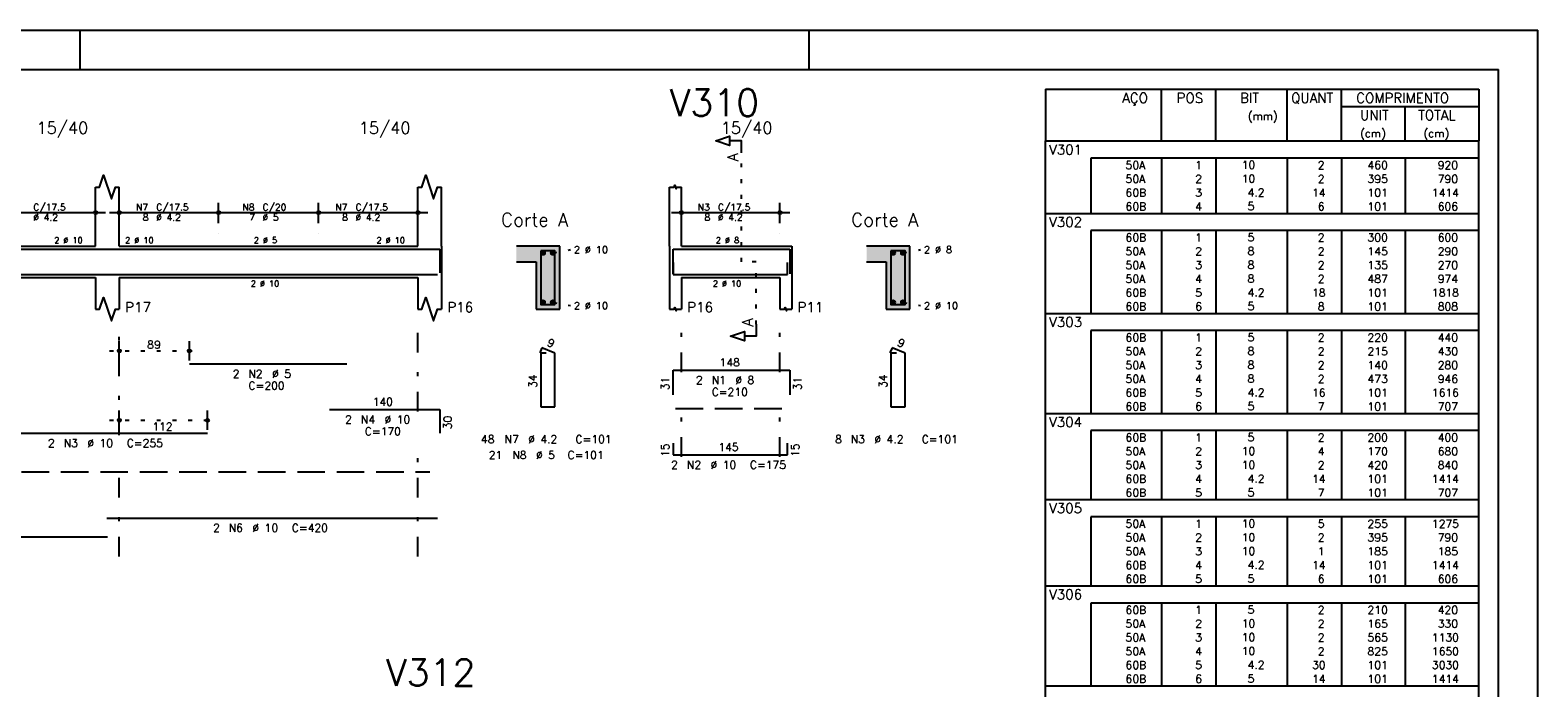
# Model space of a CAD drawing. Extents: x 0 to 119, y 0 to 84.
# Tile 10 of 10: x 81 to 119, y 67 to 84. Entities that reach past the tile are written whole.
import ezdxf

# ---------------------------------------------------------------- set-up
doc = ezdxf.new("R2010")
doc.units = 0
doc.header["$MEASUREMENT"] = 0
for name, pattern in [('ESTILO_TQS_0001', [1, 0.7, -0.3]), ('ESTILO_TQS_0002', [0.4, 0.1, -0.3]), ('ESTILO_TQS_0003', [1.5, 0.5, -0.4, 0.1, -0.5])]:
    doc.linetypes.add(name, pattern=pattern)
for name, color, linetype in [('1', 1, 'CONTINUOUS'), ('2', 2, 'CONTINUOUS'), ('4', 4, 'CONTINUOUS'), ('6', 6, 'CONTINUOUS'), ('7', 7, 'CONTINUOUS'), ('8', 8, 'CONTINUOUS'), ('9', 9, 'CONTINUOUS')]:
    doc.layers.add(name, color=color, linetype=linetype)
doc.styles.get("Standard").update_dxf_attribs({"font": 'ROMANS.SHX'})

msp = doc.modelspace()

# ---------------------------------------------------------------- linework, layer by layer
at = {"layer": '1', "linetype": 'Continuous'}
for p, q in [((0, 84.1), (118.9, 84.1)), ((81.9, 83.1), (81.9, 84.1)), ((100.4, 83.1), (100.4, 84.1)), ((118.9, 0), (118.9, 84.1))]:
    msp.add_line(p, q, dxfattribs=at)
at = {"layer": '1', "linetype": 'ESTILO_TQS_0002'}
for p, q in [((98.685, 78.22), (98.685, 80.99)), ((93.897, 78.445), (94.342, 78.53)), ((102.785, 78.445), (103.23, 78.53)), ((99.06, 78.22), (98.685, 78.22)), ((99.06, 76.635), (99.06, 78.22)), ((93.897, 77.195), (94.342, 77.11)), ((102.785, 77.195), (103.23, 77.11)), ((82.642, 75.96), (84.922, 75.96)), ((82.642, 74.2), (85.382, 74.2))]:
    msp.add_line(p, q, dxfattribs=at)
at = {"layer": '1', "linetype": 'ESTILO_TQS_0001'}
for p, q in [((97.01, 74.495), (99.81, 74.495)), ((66.412, 72.895), (90.772, 72.895))]:
    msp.add_line(p, q, dxfattribs=at)
at = {"layer": '1', "linetype": 'Continuous'}
for centre in [(93.647, 78.445), (93.897, 78.445), (102.535, 78.445), (102.785, 78.445), (93.647, 77.195), (93.897, 77.195), (102.535, 77.195), (102.785, 77.195)]:
    msp.add_circle(centre, 0.05, dxfattribs=at)
at = {"layer": '2', "linetype": 'Continuous'}
for p, q in [((106.4, 82.6), (106.4, 81.288)), ((106.4, 82.6), (117.4, 82.6)), ((109.35, 81.288), (109.35, 82.6)), ((110.73, 81.288), (110.73, 82.6)), ((112.54, 81.288), (112.54, 82.6)), ((113.92, 81.288), (113.92, 82.6)), ((117.4, 82.6), (117.4, 81.288)), ((113.92, 82.163), (117.4, 82.163)), ((115.53, 81.288), (115.53, 82.163)), ((106.4, 81.288), (117.4, 81.288)), ((106.4, 80.85), (106.4, 81.288)), ((106.4, 81.288), (117.4, 81.288)), ((117.4, 80.85), (117.4, 81.288)), ((106.4, 80.5), (106.4, 80.85)), ((117.4, 80.85), (107.55, 80.85)), ((107.55, 80.85), (107.55, 80.5)), ((109.35, 80.85), (109.35, 80.5)), ((110.73, 80.85), (110.73, 80.5)), ((112.54, 80.85), (112.54, 80.5)), ((113.92, 80.85), (113.92, 80.5)), ((115.53, 80.85), (115.53, 80.5)), ((117.4, 80.5), (117.4, 80.85)), ((106.4, 80.15), (106.4, 80.5)), ((107.55, 80.5), (107.55, 80.15)), ((109.35, 80.5), (109.35, 80.15)), ((110.73, 80.5), (110.73, 80.15)), ((112.54, 80.5), (112.54, 80.15)), ((113.92, 80.5), (113.92, 80.15)), ((115.53, 80.5), (115.53, 80.15)), ((117.4, 80.15), (117.4, 80.5)), ((82.292, 78.62), (82.292, 80.12)), ((82.892, 78.62), (82.892, 80.12)), ((90.472, 78.62), (90.472, 80.12)), ((91.072, 78.62), (91.072, 80.12)), ((96.86, 78.62), (96.86, 80.12)), ((97.16, 78.62), (97.16, 80.12)), ((106.4, 79.8), (106.4, 80.15)), ((107.55, 80.15), (107.55, 79.8)), ((109.35, 80.15), (109.35, 79.8)), ((110.73, 80.15), (110.73, 79.8)), ((112.54, 80.15), (112.54, 79.8)), ((113.92, 80.15), (113.92, 79.8)), ((115.53, 80.15), (115.53, 79.8)), ((117.4, 79.8), (117.4, 80.15)), ((82.292, 79.2), (82.292, 79.72)), ((82.892, 79.2), (82.892, 79.72)), ((85.412, 79.2), (85.412, 79.72)), ((85.412, 79.2), (85.412, 79.72)), ((87.952, 79.2), (87.952, 79.72)), ((87.952, 79.2), (87.952, 79.72)), ((90.472, 79.2), (90.472, 79.72)), ((97.16, 79.2), (97.16, 79.72)), ((99.66, 79.2), (99.66, 79.72)), ((106.4, 79.45), (106.4, 79.8)), ((107.55, 79.8), (107.55, 79.45)), ((109.35, 79.8), (109.35, 79.45)), ((110.73, 79.8), (110.73, 79.45)), ((112.54, 79.8), (112.54, 79.45)), ((113.92, 79.8), (113.92, 79.45)), ((115.53, 79.8), (115.53, 79.45)), ((117.4, 79.45), (117.4, 79.8)), ((79.522, 79.47), (82.542, 79.47)), ((82.642, 79.47), (85.662, 79.47)), ((85.162, 79.47), (88.202, 79.47)), ((87.702, 79.47), (90.722, 79.47)), ((96.91, 79.47), (99.91, 79.47)), ((106.4, 79.013), (106.4, 79.45)), ((106.4, 79.45), (117.4, 79.45)), ((117.4, 79.013), (117.4, 79.45)), ((82.292, 78.95), (82.292, 78.95)), ((82.892, 78.95), (82.892, 78.95)), ((85.412, 78.95), (85.412, 78.95)), ((85.412, 78.95), (85.412, 78.95)), ((87.952, 78.95), (87.952, 78.95)), ((87.952, 78.95), (87.952, 78.95)), ((90.472, 78.95), (90.472, 78.95)), ((97.16, 78.95), (97.16, 78.95)), ((99.66, 78.95), (99.66, 78.95)), ((106.4, 78.663), (106.4, 79.013)), ((117.4, 79.013), (107.55, 79.013)), ((107.55, 79.013), (107.55, 78.663)), ((109.35, 79.013), (109.35, 78.663)), ((110.73, 79.013), (110.73, 78.663)), ((112.54, 79.013), (112.54, 78.663)), ((113.92, 79.013), (113.92, 78.663)), ((115.53, 79.013), (115.53, 78.663)), ((117.4, 78.663), (117.4, 79.013)), ((74.712, 78.62), (82.292, 78.62)), ((82.892, 78.62), (90.472, 78.62)), ((91.072, 78.62), (91.072, 77.82)), ((94.072, 78.62), (92.972, 78.62)), ((94.072, 77.02), (94.072, 78.62)), ((96.86, 78.62), (96.86, 77.82)), ((97.16, 78.62), (99.66, 78.62)), ((99.66, 78.62), (99.96, 78.62)), ((99.96, 78.62), (99.96, 77.82)), ((102.96, 78.62), (101.86, 78.62)), ((102.96, 77.02), (102.96, 78.62)), ((106.4, 78.313), (106.4, 78.663)), ((107.55, 78.663), (107.55, 78.313)), ((109.35, 78.663), (109.35, 78.313)), ((110.73, 78.663), (110.73, 78.313)), ((112.54, 78.663), (112.54, 78.313)), ((113.92, 78.663), (113.92, 78.313)), ((115.53, 78.663), (115.53, 78.313)), ((117.4, 78.313), (117.4, 78.663)), ((92.972, 78.22), (93.472, 78.22)), ((93.472, 78.22), (93.472, 77.02)), ((101.86, 78.22), (102.36, 78.22)), ((102.36, 78.22), (102.36, 77.02)), ((106.4, 77.963), (106.4, 78.313)), ((107.55, 78.313), (107.55, 77.963)), ((109.35, 78.313), (109.35, 77.963)), ((110.73, 78.313), (110.73, 77.963)), ((112.54, 78.313), (112.54, 77.963)), ((113.92, 78.313), (113.92, 77.963)), ((115.53, 78.313), (115.53, 77.963)), ((117.4, 77.963), (117.4, 78.313)), ((74.712, 77.82), (82.292, 77.82)), ((82.292, 77.82), (82.292, 77.02)), ((82.892, 77.82), (90.472, 77.82)), ((82.892, 77.82), (82.892, 77.02)), ((90.472, 77.82), (90.472, 77.02)), ((91.072, 77.82), (91.072, 77.02)), ((96.86, 77.82), (96.86, 77.02)), ((97.16, 77.82), (99.66, 77.82)), ((97.16, 77.82), (97.16, 77.02)), ((99.66, 77.82), (99.66, 77.02)), ((99.96, 77.82), (99.96, 77.02)), ((106.4, 77.613), (106.4, 77.963)), ((107.55, 77.963), (107.55, 77.613)), ((109.35, 77.963), (109.35, 77.613)), ((110.73, 77.963), (110.73, 77.613)), ((112.54, 77.963), (112.54, 77.613)), ((113.92, 77.963), (113.92, 77.613)), ((115.53, 77.963), (115.53, 77.613)), ((117.4, 77.613), (117.4, 77.963)), ((106.4, 77.263), (106.4, 77.613)), ((107.55, 77.613), (107.55, 77.263)), ((109.35, 77.613), (109.35, 77.263)), ((110.73, 77.613), (110.73, 77.263)), ((112.54, 77.613), (112.54, 77.263)), ((113.92, 77.613), (113.92, 77.263)), ((115.53, 77.613), (115.53, 77.263)), ((117.4, 77.263), (117.4, 77.613)), ((93.472, 77.02), (94.072, 77.02)), ((102.36, 77.02), (102.96, 77.02)), ((106.4, 76.913), (106.4, 77.263)), ((107.55, 77.263), (107.55, 76.913)), ((109.35, 77.263), (109.35, 76.913)), ((110.73, 77.263), (110.73, 76.913)), ((112.54, 77.263), (112.54, 76.913)), ((113.92, 77.263), (113.92, 76.913)), ((115.53, 77.263), (115.53, 76.913)), ((117.4, 76.913), (117.4, 77.263)), ((106.4, 76.475), (106.4, 76.913)), ((106.4, 76.913), (117.4, 76.913)), ((117.4, 76.475), (117.4, 76.913)), ((82.892, 75.72), (82.892, 76.21)), ((84.672, 75.72), (84.672, 76.21)), ((106.4, 76.125), (106.4, 76.475)), ((117.4, 76.475), (107.55, 76.475)), ((107.55, 76.475), (107.55, 76.125)), ((109.35, 76.475), (109.35, 76.125)), ((110.73, 76.475), (110.73, 76.125)), ((112.54, 76.475), (112.54, 76.125)), ((113.92, 76.475), (113.92, 76.125)), ((115.53, 76.475), (115.53, 76.125)), ((117.4, 76.125), (117.4, 76.475)), ((106.4, 75.775), (106.4, 76.125)), ((107.55, 76.125), (107.55, 75.775)), ((109.35, 76.125), (109.35, 75.775)), ((110.73, 76.125), (110.73, 75.775)), ((112.54, 76.125), (112.54, 75.775)), ((113.92, 76.125), (113.92, 75.775)), ((115.53, 76.125), (115.53, 75.775)), ((117.4, 75.775), (117.4, 76.125)), ((82.892, 75.62), (82.892, 75.62)), ((84.672, 75.62), (84.672, 75.62)), ((106.4, 75.425), (106.4, 75.775)), ((106.4, 75.075), (106.4, 75.425)), ((107.55, 75.775), (107.55, 75.425)), ((107.55, 75.425), (107.55, 75.075)), ((109.35, 75.775), (109.35, 75.425)), ((109.35, 75.425), (109.35, 75.075)), ((110.73, 75.775), (110.73, 75.425)), ((110.73, 75.425), (110.73, 75.075)), ((112.54, 75.775), (112.54, 75.425)), ((112.54, 75.425), (112.54, 75.075)), ((113.92, 75.775), (113.92, 75.425)), ((113.92, 75.425), (113.92, 75.075)), ((115.53, 75.775), (115.53, 75.425)), ((115.53, 75.425), (115.53, 75.075)), ((117.4, 75.425), (117.4, 75.775)), ((117.4, 75.075), (117.4, 75.425)), ((106.4, 74.725), (106.4, 75.075)), ((107.55, 75.075), (107.55, 74.725)), ((109.35, 75.075), (109.35, 74.725)), ((110.73, 75.075), (110.73, 74.725)), ((112.54, 75.075), (112.54, 74.725)), ((113.92, 75.075), (113.92, 74.725)), ((115.53, 75.075), (115.53, 74.725)), ((117.4, 74.725), (117.4, 75.075)), ((106.4, 74.375), (106.4, 74.725)), ((107.55, 74.725), (107.55, 74.375)), ((109.35, 74.725), (109.35, 74.375)), ((110.73, 74.725), (110.73, 74.375)), ((112.54, 74.725), (112.54, 74.375)), ((113.92, 74.725), (113.92, 74.375)), ((115.53, 74.725), (115.53, 74.375)), ((117.4, 74.375), (117.4, 74.725)), ((82.892, 73.96), (82.892, 74.45)), ((85.132, 73.96), (85.132, 74.45)), ((106.4, 73.938), (106.4, 74.375)), ((106.4, 74.375), (117.4, 74.375)), ((117.4, 73.938), (117.4, 74.375)), ((106.4, 73.588), (106.4, 73.938)), ((117.4, 73.938), (107.55, 73.938)), ((107.55, 73.938), (107.55, 73.588)), ((109.35, 73.938), (109.35, 73.588)), ((110.73, 73.938), (110.73, 73.588)), ((112.54, 73.938), (112.54, 73.588)), ((113.92, 73.938), (113.92, 73.588)), ((115.53, 73.938), (115.53, 73.588)), ((117.4, 73.588), (117.4, 73.938)), ((82.892, 73.86), (82.892, 73.86)), ((85.132, 73.86), (85.132, 73.86)), ((106.4, 73.238), (106.4, 73.588)), ((107.55, 73.588), (107.55, 73.238)), ((109.35, 73.588), (109.35, 73.238)), ((110.73, 73.588), (110.73, 73.238)), ((112.54, 73.588), (112.54, 73.238)), ((113.92, 73.588), (113.92, 73.238)), ((115.53, 73.588), (115.53, 73.238)), ((117.4, 73.238), (117.4, 73.588)), ((106.4, 72.888), (106.4, 73.238)), ((107.55, 73.238), (107.55, 72.888)), ((109.35, 73.238), (109.35, 72.888)), ((110.73, 73.238), (110.73, 72.888)), ((112.54, 73.238), (112.54, 72.888)), ((113.92, 73.238), (113.92, 72.888)), ((115.53, 73.238), (115.53, 72.888)), ((117.4, 72.888), (117.4, 73.238)), ((106.4, 72.538), (106.4, 72.888)), ((107.55, 72.888), (107.55, 72.538)), ((109.35, 72.888), (109.35, 72.538)), ((110.73, 72.888), (110.73, 72.538)), ((112.54, 72.888), (112.54, 72.538)), ((113.92, 72.888), (113.92, 72.538)), ((115.53, 72.888), (115.53, 72.538)), ((117.4, 72.538), (117.4, 72.888)), ((106.4, 72.188), (106.4, 72.538)), ((107.55, 72.538), (107.55, 72.188)), ((109.35, 72.538), (109.35, 72.188)), ((110.73, 72.538), (110.73, 72.188)), ((112.54, 72.538), (112.54, 72.188)), ((113.92, 72.538), (113.92, 72.188)), ((115.53, 72.538), (115.53, 72.188)), ((117.4, 72.188), (117.4, 72.538)), ((106.4, 71.75), (106.4, 72.188)), ((106.4, 72.188), (117.4, 72.188)), ((117.4, 71.75), (117.4, 72.188)), ((106.4, 71.4), (106.4, 71.75)), ((117.4, 71.75), (107.55, 71.75)), ((107.55, 71.75), (107.55, 71.4)), ((109.35, 71.75), (109.35, 71.4)), ((110.73, 71.75), (110.73, 71.4)), ((112.54, 71.75), (112.54, 71.4)), ((113.92, 71.75), (113.92, 71.4)), ((115.53, 71.75), (115.53, 71.4)), ((117.4, 71.4), (117.4, 71.75)), ((106.4, 71.05), (106.4, 71.4)), ((107.55, 71.4), (107.55, 71.05)), ((109.35, 71.4), (109.35, 71.05)), ((110.73, 71.4), (110.73, 71.05)), ((112.54, 71.4), (112.54, 71.05)), ((113.92, 71.4), (113.92, 71.05)), ((115.53, 71.4), (115.53, 71.05)), ((117.4, 71.05), (117.4, 71.4)), ((106.4, 70.7), (106.4, 71.05)), ((107.55, 71.05), (107.55, 70.7)), ((109.35, 71.05), (109.35, 70.7)), ((110.73, 71.05), (110.73, 70.7)), ((112.54, 71.05), (112.54, 70.7)), ((113.92, 71.05), (113.92, 70.7)), ((115.53, 71.05), (115.53, 70.7)), ((117.4, 70.7), (117.4, 71.05)), ((106.4, 70.35), (106.4, 70.7)), ((107.55, 70.7), (107.55, 70.35)), ((109.35, 70.7), (109.35, 70.35)), ((110.73, 70.7), (110.73, 70.35)), ((112.54, 70.7), (112.54, 70.35)), ((113.92, 70.7), (113.92, 70.35)), ((115.53, 70.7), (115.53, 70.35)), ((117.4, 70.35), (117.4, 70.7)), ((106.4, 70), (106.4, 70.35)), ((107.55, 70.35), (107.55, 70)), ((109.35, 70.35), (109.35, 70)), ((110.73, 70.35), (110.73, 70)), ((112.54, 70.35), (112.54, 70)), ((113.92, 70.35), (113.92, 70)), ((115.53, 70.35), (115.53, 70)), ((117.4, 70), (117.4, 70.35)), ((106.4, 69.563), (106.4, 70)), ((106.4, 70), (117.4, 70)), ((117.4, 69.563), (117.4, 70)), ((106.4, 69.213), (106.4, 69.563)), ((117.4, 69.563), (107.55, 69.563)), ((107.55, 69.563), (107.55, 69.213)), ((109.35, 69.563), (109.35, 69.213)), ((110.73, 69.563), (110.73, 69.213)), ((112.54, 69.563), (112.54, 69.213)), ((113.92, 69.563), (113.92, 69.213)), ((115.53, 69.563), (115.53, 69.213)), ((117.4, 69.213), (117.4, 69.563)), ((106.4, 68.863), (106.4, 69.213)), ((107.55, 69.213), (107.55, 68.863)), ((109.35, 69.213), (109.35, 68.863)), ((110.73, 69.213), (110.73, 68.863)), ((112.54, 69.213), (112.54, 68.863)), ((113.92, 69.213), (113.92, 68.863)), ((115.53, 69.213), (115.53, 68.863)), ((117.4, 68.863), (117.4, 69.213)), ((106.4, 68.513), (106.4, 68.863)), ((106.4, 68.163), (106.4, 68.513)), ((107.55, 68.863), (107.55, 68.513)), ((107.55, 68.513), (107.55, 68.163)), ((109.35, 68.863), (109.35, 68.513)), ((109.35, 68.513), (109.35, 68.163)), ((110.73, 68.863), (110.73, 68.513)), ((110.73, 68.513), (110.73, 68.163)), ((112.54, 68.863), (112.54, 68.513)), ((112.54, 68.513), (112.54, 68.163)), ((113.92, 68.863), (113.92, 68.513)), ((113.92, 68.513), (113.92, 68.163)), ((115.53, 68.863), (115.53, 68.513)), ((115.53, 68.513), (115.53, 68.163)), ((117.4, 68.513), (117.4, 68.863)), ((117.4, 68.163), (117.4, 68.513)), ((106.4, 67.813), (106.4, 68.163)), ((107.55, 68.163), (107.55, 67.813)), ((109.35, 68.163), (109.35, 67.813)), ((110.73, 68.163), (110.73, 67.813)), ((112.54, 68.163), (112.54, 67.813)), ((113.92, 68.163), (113.92, 67.813)), ((115.53, 68.163), (115.53, 67.813)), ((117.4, 67.813), (117.4, 68.163)), ((106.4, 67.463), (106.4, 67.813)), ((107.55, 67.813), (107.55, 67.463)), ((109.35, 67.813), (109.35, 67.463)), ((110.73, 67.813), (110.73, 67.463)), ((112.54, 67.813), (112.54, 67.463)), ((113.92, 67.813), (113.92, 67.463)), ((115.53, 67.813), (115.53, 67.463)), ((117.4, 67.463), (117.4, 67.813)), ((106.4, 67.025), (106.4, 67.463)), ((106.4, 67.463), (117.4, 67.463)), ((117.4, 67.025), (117.4, 67.463))]:
    msp.add_line(p, q, dxfattribs=at)
at = {"layer": '2', "linetype": 'ESTILO_TQS_0003'}
for p, q in [((82.892, 73.822), (82.892, 76.52)), ((90.472, 74.422), (90.472, 76.52)), ((97.16, 75.422), (97.16, 76.52)), ((99.66, 75.422), (99.66, 76.52)), ((97.16, 73.272), (97.16, 74.618)), ((99.66, 73.272), (99.66, 74.618)), ((90.472, 70.74), (90.472, 73.618)), ((82.892, 70.74), (82.892, 73.018))]:
    msp.add_line(p, q, dxfattribs=at)
at = {"layer": '2', "linetype": 'Continuous'}
for points in [[(98.685, 80.99), (98.685, 81.29), (98.385, 81.29), (98.385, 81.17), (98.035, 81.29), (98.385, 81.41), (98.385, 81.29)], [(82.292, 80.12), (82.392, 80.12), (82.492, 80.42), (82.692, 79.82), (82.792, 80.12), (82.892, 80.12)], [(90.472, 80.12), (90.572, 80.12), (90.672, 80.42), (90.872, 79.82), (90.972, 80.12), (91.072, 80.12)], [(96.86, 80.12), (96.98, 80.12), (96.995, 80.165), (97.025, 80.075), (97.04, 80.12), (97.16, 80.12)], [(82.292, 77.02), (82.392, 77.02), (82.492, 77.32), (82.692, 76.72), (82.792, 77.02), (82.892, 77.02)], [(90.472, 77.02), (90.572, 77.02), (90.672, 77.32), (90.872, 76.72), (90.972, 77.02), (91.072, 77.02)], [(96.86, 77.02), (96.98, 77.02), (96.995, 77.065), (97.025, 76.975), (97.04, 77.02), (97.16, 77.02)], [(99.66, 77.02), (99.78, 77.02), (99.795, 77.065), (99.825, 76.975), (99.84, 77.02), (99.96, 77.02)], [(99.06, 76.635), (99.06, 76.335), (98.76, 76.335), (98.76, 76.215), (98.41, 76.335), (98.76, 76.455), (98.76, 76.335)]]:
    msp.add_lwpolyline(points, dxfattribs=at)
for centre, radius in [((82.292, 79.47), 0.0416), ((82.292, 79.47), 0.0208), ((82.892, 79.47), 0.0416), ((82.892, 79.47), 0.0208), ((85.412, 79.47), 0.0416), ((85.412, 79.47), 0.0416), ((85.412, 79.47), 0.0208), ((85.412, 79.47), 0.0208), ((87.952, 79.47), 0.0416), ((87.952, 79.47), 0.0416), ((87.952, 79.47), 0.0208), ((87.952, 79.47), 0.0208), ((90.472, 79.47), 0.0416), ((90.472, 79.47), 0.0208), ((97.16, 79.47), 0.0416), ((97.16, 79.47), 0.0208), ((99.66, 79.47), 0.0416), ((99.66, 79.47), 0.0208), ((82.892, 75.96), 0.04), ((82.892, 75.96), 0.02), ((84.672, 75.96), 0.04), ((84.672, 75.96), 0.02), ((82.892, 74.2), 0.04), ((82.892, 74.2), 0.02), ((85.132, 74.2), 0.04), ((85.132, 74.2), 0.02)]:
    msp.add_circle(centre, radius, dxfattribs=at)
at = {"layer": '4', "linetype": 'Continuous'}
for p, q in [((80.032, 78.54), (85.132, 78.54)), ((84.672, 78.54), (88.672, 78.54)), ((88.225, 78.54), (91.025, 78.54)), ((91.025, 78.54), (91.025, 77.94)), ((96.95, 77.92), (96.95, 78.54)), ((96.95, 78.54), (99.91, 78.54)), ((99.91, 78.54), (99.91, 77.92)), ((96.95, 78.2), (96.95, 77.9)), ((99.85, 77.9), (99.85, 78.2)), ((66.192, 77.9), (82.592, 77.9)), ((82.572, 77.9), (90.972, 77.9)), ((96.95, 77.9), (99.85, 77.9))]:
    msp.add_line(p, q, dxfattribs=at)
for points in [[(93.592, 78.5), (93.592, 77.14), (93.952, 77.14), (93.952, 78.5), (93.592, 78.5)], [(102.48, 78.5), (102.48, 77.14), (102.84, 77.14), (102.84, 78.5), (102.48, 78.5)]]:
    msp.add_lwpolyline(points, dxfattribs=at)
at = {"layer": '6', "linetype": 'Continuous'}
for p, q in [((93.62, 76.04), (93.566, 75.911)), ((93.732, 75.9), (93.592, 75.9)), ((93.592, 75.9), (93.592, 74.54)), ((93.952, 75.9), (93.62, 76.04)), ((93.952, 74.54), (93.952, 75.9)), ((102.508, 76.04), (102.454, 75.911)), ((102.62, 75.9), (102.48, 75.9)), ((102.48, 75.9), (102.48, 74.54)), ((102.84, 75.9), (102.508, 76.04)), ((102.84, 74.54), (102.84, 75.9)), ((84.672, 75.63), (88.672, 75.63)), ((96.95, 74.85), (96.95, 75.47)), ((96.95, 75.47), (99.91, 75.47)), ((99.91, 75.47), (99.91, 74.85)), ((88.225, 74.47), (91.025, 74.47)), ((91.025, 74.47), (91.025, 73.87)), ((93.592, 74.54), (93.952, 74.54)), ((102.48, 74.54), (102.84, 74.54)), ((80.032, 73.87), (85.132, 73.87)), ((96.95, 73.62), (96.95, 73.32)), ((99.85, 73.32), (99.85, 73.62)), ((96.95, 73.32), (99.85, 73.32)), ((82.572, 71.72), (90.972, 71.72)), ((66.192, 71.24), (82.592, 71.24))]:
    msp.add_line(p, q, dxfattribs=at)
at = {"layer": '8', "linetype": 'Continuous'}
for p in [(2.5, 83.1), (117.9, 1)]:
    msp.add_line(p, (117.9, 83.1), dxfattribs=at)
at = {"layer": '9', "linetype": 'Continuous'}
for points in [[(93.472, 78.22), (94.072, 78.62), (92.972, 78.62)], [(93.472, 78.22), (92.972, 78.62), (92.972, 78.22)], [(93.472, 78.22), (94.072, 77.02), (94.072, 78.62)], [(93.697, 78.445), (93.622, 78.488), (93.6, 78.462)], [(93.697, 78.445), (93.6, 78.462), (93.6, 78.428)], [(93.697, 78.445), (93.656, 78.494), (93.622, 78.488)], [(93.697, 78.445), (93.685, 78.477), (93.656, 78.494)], [(93.947, 78.445), (93.872, 78.488), (93.85, 78.462)], [(93.947, 78.445), (93.85, 78.462), (93.85, 78.428)], [(93.947, 78.445), (93.906, 78.494), (93.872, 78.488)], [(93.947, 78.445), (93.935, 78.477), (93.906, 78.494)], [(102.36, 78.22), (102.96, 78.62), (101.86, 78.62)], [(102.36, 78.22), (101.86, 78.62), (101.86, 78.22)], [(102.36, 78.22), (102.96, 77.02), (102.96, 78.62)], [(102.585, 78.445), (102.51, 78.488), (102.488, 78.462)], [(102.585, 78.445), (102.488, 78.462), (102.488, 78.428)], [(102.585, 78.445), (102.544, 78.494), (102.51, 78.488)], [(102.585, 78.445), (102.573, 78.477), (102.544, 78.494)], [(102.835, 78.445), (102.76, 78.488), (102.738, 78.462)], [(102.835, 78.445), (102.738, 78.462), (102.738, 78.428)], [(102.835, 78.445), (102.794, 78.494), (102.76, 78.488)], [(102.835, 78.445), (102.823, 78.477), (102.794, 78.494)], [(93.472, 78.22), (93.472, 77.02), (94.072, 77.02)], [(93.697, 78.445), (93.6, 78.428), (93.622, 78.402)], [(93.697, 78.445), (93.622, 78.402), (93.656, 78.396)], [(93.697, 78.445), (93.656, 78.396), (93.685, 78.413)], [(93.697, 78.445), (93.685, 78.413), (93.697, 78.445)], [(93.947, 78.445), (93.85, 78.428), (93.872, 78.402)], [(93.947, 78.445), (93.872, 78.402), (93.906, 78.396)], [(93.947, 78.445), (93.906, 78.396), (93.935, 78.413)], [(93.947, 78.445), (93.935, 78.413), (93.947, 78.445)], [(102.36, 78.22), (102.36, 77.02), (102.96, 77.02)], [(102.585, 78.445), (102.488, 78.428), (102.51, 78.402)], [(102.585, 78.445), (102.51, 78.402), (102.544, 78.396)], [(102.585, 78.445), (102.544, 78.396), (102.573, 78.413)], [(102.585, 78.445), (102.573, 78.413), (102.585, 78.445)], [(102.835, 78.445), (102.738, 78.428), (102.76, 78.402)], [(102.835, 78.445), (102.76, 78.402), (102.794, 78.396)], [(102.835, 78.445), (102.794, 78.396), (102.823, 78.413)], [(102.835, 78.445), (102.823, 78.413), (102.835, 78.445)], [(93.697, 77.195), (93.622, 77.238), (93.6, 77.212)], [(93.697, 77.195), (93.6, 77.212), (93.6, 77.178)], [(93.697, 77.195), (93.6, 77.178), (93.622, 77.152)], [(93.697, 77.195), (93.656, 77.244), (93.622, 77.238)], [(93.697, 77.195), (93.622, 77.152), (93.656, 77.146)], [(93.697, 77.195), (93.685, 77.227), (93.656, 77.244)], [(93.697, 77.195), (93.656, 77.146), (93.685, 77.163)], [(93.697, 77.195), (93.685, 77.163), (93.697, 77.195)], [(93.947, 77.195), (93.872, 77.238), (93.85, 77.212)], [(93.947, 77.195), (93.85, 77.212), (93.85, 77.178)], [(93.947, 77.195), (93.85, 77.178), (93.872, 77.152)], [(93.947, 77.195), (93.906, 77.244), (93.872, 77.238)], [(93.947, 77.195), (93.872, 77.152), (93.906, 77.146)], [(93.947, 77.195), (93.935, 77.227), (93.906, 77.244)], [(93.947, 77.195), (93.906, 77.146), (93.935, 77.163)], [(93.947, 77.195), (93.935, 77.163), (93.947, 77.195)], [(102.585, 77.195), (102.51, 77.238), (102.488, 77.212)], [(102.585, 77.195), (102.488, 77.212), (102.488, 77.178)], [(102.585, 77.195), (102.488, 77.178), (102.51, 77.152)], [(102.585, 77.195), (102.544, 77.244), (102.51, 77.238)], [(102.585, 77.195), (102.51, 77.152), (102.544, 77.146)], [(102.585, 77.195), (102.573, 77.227), (102.544, 77.244)], [(102.585, 77.195), (102.544, 77.146), (102.573, 77.163)], [(102.585, 77.195), (102.573, 77.163), (102.585, 77.195)], [(102.835, 77.195), (102.76, 77.238), (102.738, 77.212)], [(102.835, 77.195), (102.738, 77.212), (102.738, 77.178)], [(102.835, 77.195), (102.738, 77.178), (102.76, 77.152)], [(102.835, 77.195), (102.794, 77.244), (102.76, 77.238)], [(102.835, 77.195), (102.76, 77.152), (102.794, 77.146)], [(102.835, 77.195), (102.823, 77.227), (102.794, 77.244)], [(102.835, 77.195), (102.794, 77.146), (102.823, 77.163)], [(102.835, 77.195), (102.823, 77.163), (102.835, 77.195)]]:
    msp.add_solid(points, dxfattribs=at)

# ---------------------------------------------------------------- texts
at = {"layer": '2', "linetype": 'Continuous'}
for s, height, p in [('AÇO', 0.25, (108.35, 82.256)), ('POS', 0.25, (109.73, 82.256)), ('BIT', 0.25, (111.34, 82.256)), ('QUANT', 0.25, (112.636, 82.256)), ('COMPRIMENTO', 0.25, (114.289, 82.256)), ('(mm)', 0.2, (111.54, 81.819)), ('UNIT', 0.25, (114.387, 81.819)), ('TOTAL', 0.25, (115.859, 81.819)), ('15/40', 0.3, (80.792, 81.47)), ('15/40', 0.3, (88.972, 81.47)), ('15/40', 0.3, (98.16, 81.47)), ('(cm)', 0.2, (114.387, 81.381)), ('(cm)', 0.2, (115.997, 81.381)), ('V301', 0.25, (106.496, 80.944)), ('     50A', 0.2, (107.69, 80.575)), ('  1', 0.2, (109.93, 80.575)), ('   10  ', 0.2, (110.937, 80.581)), ('    2', 0.2, (112.72, 80.575)), ('   460', 0.2, (114.13, 80.575)), ('    920', 0.2, (115.764, 80.575)), ('     50A', 0.2, (107.69, 80.225)), ('  2', 0.2, (109.93, 80.225)), ('   10  ', 0.2, (110.937, 80.231)), ('    2', 0.2, (112.72, 80.225)), ('   395', 0.2, (114.13, 80.225)), ('    790', 0.2, (115.764, 80.225)), ('     60B', 0.2, (107.69, 79.875)), ('  3', 0.2, (109.93, 79.875)), ('    4.2', 0.2, (110.937, 79.881)), ('   14', 0.2, (112.72, 79.875)), ('   101', 0.2, (114.13, 79.875)), ('   1414', 0.2, (115.764, 79.875)), ('C/17.5', 0.17, (80.709, 79.521)), ('N7', 0.17, (83.319, 79.521)), ('C/17.5', 0.17, (83.829, 79.521)), ('N8', 0.17, (86.019, 79.521)), ('C/20', 0.17, (86.529, 79.521)), ('N7', 0.17, (88.379, 79.521)), ('C/17.5', 0.17, (88.889, 79.521)), ('N3', 0.17, (97.577, 79.521)), ('C/17.5', 0.17, (98.087, 79.521)), ('     60B', 0.2, (107.69, 79.525)), ('  4', 0.2, (109.93, 79.525)), ('    5  ', 0.2, (110.937, 79.531)), ('    6', 0.2, (112.72, 79.525)), ('   101', 0.2, (114.13, 79.525)), ('    606', 0.2, (115.764, 79.525)), ('%%c 4.2', 0.17, (80.709, 79.266)), ('8', 0.17, (83.489, 79.266)), ('%%c 4.2', 0.17, (83.829, 79.266)), ('7', 0.17, (86.189, 79.266)), ('%%c 5', 0.17, (86.529, 79.266)), ('8', 0.17, (88.549, 79.266)), ('%%c 4.2', 0.17, (88.889, 79.266)), ('Corte A', 0.34, (92.582, 79.12)), ('8', 0.17, (97.747, 79.266)), ('%%c 4.2', 0.17, (98.087, 79.266)), ('Corte A', 0.34, (101.47, 79.12)), ('V302', 0.25, (106.496, 79.106)), ('2 %%c 10', 0.15, (81.242, 78.695)), ('2 %%c 10', 0.15, (83.042, 78.695)), ('2 %%c 5', 0.15, (86.307, 78.695)), ('2 %%c 10', 0.15, (89.422, 78.695)), ('2 %%c 8', 0.15, (98.035, 78.695)), ('     60B', 0.2, (107.69, 78.738)), ('  1', 0.2, (109.93, 78.738)), ('    5  ', 0.2, (110.937, 78.744)), ('    2', 0.2, (112.72, 78.738)), ('   300', 0.2, (114.13, 78.738)), ('    600', 0.2, (115.764, 78.738)), ('2 %%c 10', 0.18, (94.432, 78.44)), ('2 %%c 8', 0.18, (103.32, 78.44)), ('     50A', 0.2, (107.69, 78.388)), ('  2', 0.2, (109.93, 78.388)), ('    8  ', 0.2, (110.937, 78.394)), ('    2', 0.2, (112.72, 78.388)), ('   145', 0.2, (114.13, 78.388)), ('    290', 0.2, (115.764, 78.388)), ('     50A', 0.2, (107.69, 78.038)), ('  3', 0.2, (109.93, 78.038)), ('    8  ', 0.2, (110.937, 78.044)), ('    2', 0.2, (112.72, 78.038)), ('   135', 0.2, (114.13, 78.038)), ('    270', 0.2, (115.764, 78.038)), ('2 %%c 10', 0.15, (86.232, 77.595)), ('2 %%c 10', 0.15, (97.96, 77.595)), ('     50A', 0.2, (107.69, 77.688)), ('  4', 0.2, (109.93, 77.688)), ('    8  ', 0.2, (110.937, 77.694)), ('    2', 0.2, (112.72, 77.688)), ('   487', 0.2, (114.13, 77.688)), ('    974', 0.2, (115.764, 77.688)), ('     60B', 0.2, (107.69, 77.338)), ('  5', 0.2, (109.93, 77.338)), ('    4.2', 0.2, (110.937, 77.344)), ('   18', 0.2, (112.72, 77.338)), ('   101', 0.2, (114.13, 77.338)), ('   1818', 0.2, (115.764, 77.338)), ('P17', 0.25, (83.042, 76.945)), ('P16', 0.25, (91.222, 76.945)), ('2 %%c 10', 0.18, (94.432, 77.02)), ('P16', 0.25, (97.31, 76.945)), ('P11', 0.25, (100.11, 76.945)), ('2 %%c 10', 0.18, (103.32, 77.02)), ('     60B', 0.2, (107.69, 76.988)), ('  6', 0.2, (109.93, 76.988)), ('    5  ', 0.2, (110.937, 76.994)), ('    8', 0.2, (112.72, 76.988)), ('   101', 0.2, (114.13, 76.988)), ('    808', 0.2, (115.764, 76.988)), ('V303', 0.25, (106.496, 76.569)), ('89', 0.2, (83.602, 76.02)), ('     60B', 0.2, (107.69, 76.2)), ('  1', 0.2, (109.93, 76.2)), ('    5  ', 0.2, (110.937, 76.206)), ('    2', 0.2, (112.72, 76.2)), ('   220', 0.2, (114.13, 76.2)), ('    440', 0.2, (115.764, 76.2)), ('     50A', 0.2, (107.69, 75.85)), ('  2', 0.2, (109.93, 75.85)), ('    8  ', 0.2, (110.937, 75.856)), ('    2', 0.2, (112.72, 75.85)), ('   215', 0.2, (114.13, 75.85)), ('    430', 0.2, (115.764, 75.85)), ('2', 0.2, (85.772, 75.28)), ('N2', 0.2, (86.172, 75.28)), ('%%c 5', 0.2, (86.772, 75.28)), ('148', 0.2, (98.13, 75.57)), ('     50A', 0.2, (107.69, 75.5)), ('  3', 0.2, (109.93, 75.5)), ('    8  ', 0.2, (110.937, 75.506)), ('    2', 0.2, (112.72, 75.5)), ('   140', 0.2, (114.13, 75.5)), ('    280', 0.2, (115.764, 75.5)), ('C=200', 0.2, (86.172, 74.98)), ('2', 0.2, (97.53, 75.12)), ('C=210', 0.2, (97.93, 74.82)), ('N1', 0.2, (97.93, 75.12)), ('%%c 8', 0.2, (98.53, 75.12)), ('     50A', 0.2, (107.69, 75.15)), ('  4', 0.2, (109.93, 75.15)), ('    8  ', 0.2, (110.937, 75.156)), ('    2', 0.2, (112.72, 75.15)), ('   473', 0.2, (114.13, 75.15)), ('    946', 0.2, (115.764, 75.15)), ('140', 0.2, (89.325, 74.57)), ('     60B', 0.2, (107.69, 74.8)), ('     60B', 0.2, (107.69, 74.45)), ('  5', 0.2, (109.93, 74.8)), ('  6', 0.2, (109.93, 74.45)), ('    4.2', 0.2, (110.937, 74.806)), ('    5  ', 0.2, (110.937, 74.456)), ('   16', 0.2, (112.72, 74.8)), ('    7', 0.2, (112.72, 74.45)), ('   101', 0.2, (114.13, 74.8)), ('   101', 0.2, (114.13, 74.45)), ('   1616', 0.2, (115.764, 74.8)), ('    707', 0.2, (115.764, 74.45)), ('2', 0.2, (88.625, 74.12)), ('N4', 0.2, (89.025, 74.12)), ('%%c 10', 0.2, (89.625, 74.12)), ('V304', 0.25, (106.496, 74.031)), ('112', 0.2, (83.732, 73.94)), ('C=170', 0.2, (89.125, 73.82)), ('     60B', 0.2, (107.69, 73.663)), ('  1', 0.2, (109.93, 73.663)), ('    5  ', 0.2, (110.937, 73.669)), ('    2', 0.2, (112.72, 73.663)), ('   200', 0.2, (114.13, 73.663)), ('    400', 0.2, (115.764, 73.663)), ('2', 0.2, (81.082, 73.52)), ('N3', 0.2, (81.482, 73.52)), ('%%c 10', 0.2, (82.082, 73.52)), ('C=255', 0.2, (83.082, 73.52)), ('48', 0.2, (92.072, 73.62)), ('N7', 0.2, (92.672, 73.62)), ('%%c 4.2', 0.2, (93.272, 73.62)), ('C=101', 0.2, (94.472, 73.62)), ('145', 0.2, (98.1, 73.42)), ('8', 0.2, (101.06, 73.62)), ('N3', 0.2, (101.46, 73.62)), ('%%c 4.2', 0.2, (102.06, 73.62)), ('C=101', 0.2, (103.26, 73.62)), ('     50A', 0.2, (107.69, 73.313)), ('  2', 0.2, (109.93, 73.313)), ('   10  ', 0.2, (110.937, 73.319)), ('    4', 0.2, (112.72, 73.313)), ('   170', 0.2, (114.13, 73.313)), ('    680', 0.2, (115.764, 73.313)), ('21', 0.2, (92.272, 73.22)), ('N8', 0.2, (92.872, 73.22)), ('%%c 5', 0.2, (93.472, 73.22)), ('C=101', 0.2, (94.272, 73.22)), ('2', 0.2, (96.9, 72.97)), ('N2', 0.2, (97.3, 72.97)), ('%%c 10', 0.2, (97.9, 72.97)), ('C=175', 0.2, (98.9, 72.97)), ('     50A', 0.2, (107.69, 72.963)), ('  3', 0.2, (109.93, 72.963)), ('   10  ', 0.2, (110.937, 72.969)), ('    2', 0.2, (112.72, 72.963)), ('   420', 0.2, (114.13, 72.963)), ('    840', 0.2, (115.764, 72.963)), ('     60B', 0.2, (107.69, 72.613)), ('  4', 0.2, (109.93, 72.613)), ('    4.2', 0.2, (110.937, 72.619)), ('   14', 0.2, (112.72, 72.613)), ('   101', 0.2, (114.13, 72.613)), ('   1414', 0.2, (115.764, 72.613)), ('     60B', 0.2, (107.69, 72.263)), ('  5', 0.2, (109.93, 72.263)), ('    5  ', 0.2, (110.937, 72.269)), ('    7', 0.2, (112.72, 72.263)), ('   101', 0.2, (114.13, 72.263)), ('    707', 0.2, (115.764, 72.263)), ('V305', 0.25, (106.496, 71.844)), ('2', 0.2, (85.272, 71.37)), ('N6', 0.2, (85.672, 71.37)), ('%%c 10', 0.2, (86.272, 71.37)), ('C=420', 0.2, (87.272, 71.37)), ('     50A', 0.2, (107.69, 71.475)), ('  1', 0.2, (109.93, 71.475)), ('   10  ', 0.2, (110.937, 71.481)), ('    5', 0.2, (112.72, 71.475)), ('   255', 0.2, (114.13, 71.475)), ('   1275', 0.2, (115.764, 71.475)), ('     50A', 0.2, (107.69, 71.125)), ('  2', 0.2, (109.93, 71.125)), ('   10  ', 0.2, (110.937, 71.131)), ('    2', 0.2, (112.72, 71.125)), ('   395', 0.2, (114.13, 71.125)), ('    790', 0.2, (115.764, 71.125)), ('     50A', 0.2, (107.69, 70.775)), ('  3', 0.2, (109.93, 70.775)), ('   10  ', 0.2, (110.937, 70.781)), ('    1', 0.2, (112.72, 70.775)), ('   185', 0.2, (114.13, 70.775)), ('    185', 0.2, (115.764, 70.775)), ('     60B', 0.2, (107.69, 70.425)), ('  4', 0.2, (109.93, 70.425)), ('    4.2', 0.2, (110.937, 70.431)), ('   14', 0.2, (112.72, 70.425)), ('   101', 0.2, (114.13, 70.425)), ('   1414', 0.2, (115.764, 70.425)), ('     60B', 0.2, (107.69, 70.075)), ('  5', 0.2, (109.93, 70.075)), ('    5  ', 0.2, (110.937, 70.081)), ('    6', 0.2, (112.72, 70.075)), ('   101', 0.2, (114.13, 70.075)), ('    606', 0.2, (115.764, 70.075)), ('V306', 0.25, (106.496, 69.656)), ('     60B', 0.2, (107.69, 69.288)), ('  1', 0.2, (109.93, 69.288)), ('    5  ', 0.2, (110.937, 69.294)), ('    2', 0.2, (112.72, 69.288)), ('   210', 0.2, (114.13, 69.288)), ('    420', 0.2, (115.764, 69.288)), ('     50A', 0.2, (107.69, 68.938)), ('  2', 0.2, (109.93, 68.938)), ('   10  ', 0.2, (110.937, 68.944)), ('    2', 0.2, (112.72, 68.938)), ('   165', 0.2, (114.13, 68.938)), ('    330', 0.2, (115.764, 68.938)), ('     50A', 0.2, (107.69, 68.588)), ('  3', 0.2, (109.93, 68.588)), ('   10  ', 0.2, (110.937, 68.594)), ('    2', 0.2, (112.72, 68.588)), ('   565', 0.2, (114.13, 68.588)), ('   1130', 0.2, (115.764, 68.588)), ('     50A', 0.2, (107.69, 68.238)), ('  4', 0.2, (109.93, 68.238)), ('   10  ', 0.2, (110.937, 68.244)), ('    2', 0.2, (112.72, 68.238)), ('   825', 0.2, (114.13, 68.238)), ('   1650', 0.2, (115.764, 68.238)), ('     60B', 0.2, (107.69, 67.888)), ('     60B', 0.2, (107.69, 67.538)), ('  5', 0.2, (109.93, 67.888)), ('  6', 0.2, (109.93, 67.538)), ('    4.2', 0.2, (110.937, 67.894)), ('    5  ', 0.2, (110.937, 67.544)), ('   30', 0.2, (112.72, 67.888)), ('   101', 0.2, (114.13, 67.888)), ('   101', 0.2, (114.13, 67.538)), ('   3030', 0.2, (115.764, 67.888)), ('   14', 0.2, (112.72, 67.538)), ('   1414', 0.2, (115.764, 67.538))]:
    msp.add_text(s, height=height, dxfattribs=at).set_placement(p)
for s, height, rotation, p in [('A', 0.272, 90, (98.603, 80.772)), ('A', 0.272, 90, (98.978, 76.581)), ('9', 0.2, 337.1146, (93.733, 76.101)), ('9', 0.2, 337.1146, (102.621, 76.101)), ('34', 0.2, 90, (93.492, 75.02)), ('31', 0.2, 90, (96.85, 74.96)), ('31', 0.2, 90, (100.21, 74.96)), ('34', 0.2, 90, (102.38, 75.02)), ('30', 0.2, 90, (91.325, 73.97)), ('15', 0.2, 90, (96.85, 73.27)), ('15', 0.2, 90, (100.15, 73.27))]:
    msp.add_text(s, height=height, rotation=rotation, dxfattribs=at).set_placement(p)
at = {"layer": '7', "linetype": 'Continuous'}
for s, p in [('V310', (96.86, 81.92)), ('V312', (89.66, 67.46))]:
    msp.add_text(s, height=0.68, dxfattribs=at).set_placement(p)

doc.saveas('drawing.dxf')
